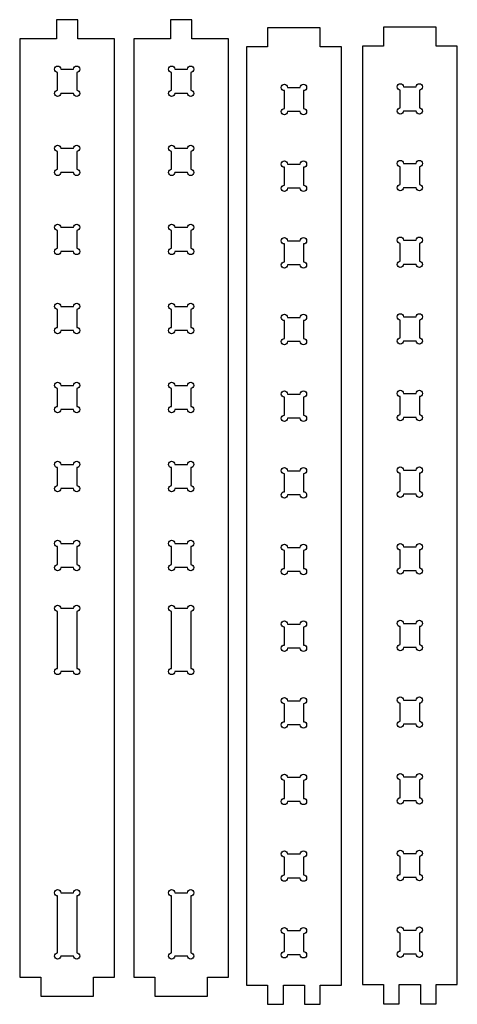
# Model space of a CAD drawing. Header units: centimetres. Extents: x 2 to 196, y -98 to -1.
# Tile 3 of 3: x 154 to 196, y -95 to -2. Entities that reach past the tile are written whole.
import ezdxf

# ---------------------------------------------------------------- set-up
doc = ezdxf.new("R2010")
doc.units = ezdxf.units.CM
doc.header["$MEASUREMENT"] = 0
doc.layers.add('Layer 1', color=7, linetype='Continuous', lineweight=0)

msp = doc.modelspace()

# ---------------------------------------------------------------- linework, layer by layer
at = {"layer": 'Layer 1', "color": 18, "lineweight": 25, "true_color": 0x010101}
for points in [[(163.165, -3.332), (159.665, -3.332), (159.665, -1.522), (157.665, -1.522), (157.665, -3.332), (154.165, -3.332), (154.165, -92.367), (156.165, -92.367), (156.165, -94.177), (161.165, -94.177), (161.165, -92.367), (163.165, -92.367)], [(173.976, -3.332), (170.476, -3.332), (170.476, -1.522), (168.476, -1.522), (168.476, -3.332), (164.976, -3.332), (164.976, -92.367), (166.976, -92.367), (166.976, -94.177), (171.976, -94.177), (171.976, -92.367), (173.976, -92.367)], [(179.165, -94.945), (179.165, -93.135), (181.165, -93.135), (181.165, -94.945), (182.665, -94.945), (182.665, -93.135), (184.665, -93.135), (184.665, -4.1), (182.665, -4.1), (182.665, -2.29), (177.665, -2.29), (177.665, -4.1), (175.665, -4.1), (175.665, -93.135), (177.665, -93.135), (177.665, -94.945)], [(190.157, -94.89), (190.157, -93.08), (192.157, -93.08), (192.157, -94.89), (193.657, -94.89), (193.657, -93.08), (195.657, -93.08), (195.657, -4.045), (193.657, -4.045), (193.657, -2.235), (188.657, -2.235), (188.657, -4.045), (186.657, -4.045), (186.657, -93.08), (188.657, -93.08), (188.657, -94.89)]]:
    msp.add_lwpolyline(points, close=True, dxfattribs=at)
for points in [[(158.06, -6.22), (158.06, -6.054), (157.926, -5.92), (157.76, -5.92), (157.594, -5.92), (157.46, -6.054), (157.46, -6.22), (157.46, -6.386), (157.594, -6.52), (157.76, -6.52), (157.76, -6.52), (157.76, -8.214), (157.76, -8.214), (157.594, -8.214), (157.46, -8.348), (157.46, -8.514), (157.46, -8.679), (157.594, -8.814), (157.76, -8.814), (157.926, -8.814), (158.06, -8.679), (158.06, -8.514), (158.06, -8.514), (159.27, -8.514), (159.27, -8.514), (159.27, -8.679), (159.404, -8.814), (159.57, -8.814), (159.736, -8.814), (159.87, -8.679), (159.87, -8.514), (159.87, -8.348), (159.736, -8.214), (159.57, -8.214), (159.57, -8.214), (159.57, -6.52), (159.57, -6.52), (159.736, -6.52), (159.87, -6.386), (159.87, -6.22), (159.87, -6.054), (159.736, -5.92), (159.57, -5.92), (159.404, -5.92), (159.27, -6.054), (159.27, -6.22), (159.27, -6.22), (158.06, -6.22), (158.06, -6.22)], [(168.871, -6.22), (168.871, -6.054), (168.737, -5.92), (168.571, -5.92), (168.405, -5.92), (168.271, -6.054), (168.271, -6.22), (168.271, -6.386), (168.405, -6.52), (168.571, -6.52), (168.571, -6.52), (168.571, -8.214), (168.571, -8.214), (168.405, -8.214), (168.271, -8.348), (168.271, -8.514), (168.271, -8.679), (168.405, -8.814), (168.571, -8.814), (168.737, -8.814), (168.871, -8.679), (168.871, -8.514), (168.871, -8.514), (170.081, -8.514), (170.081, -8.514), (170.081, -8.679), (170.215, -8.814), (170.381, -8.814), (170.547, -8.814), (170.681, -8.679), (170.681, -8.514), (170.681, -8.348), (170.547, -8.214), (170.381, -8.214), (170.381, -8.214), (170.381, -6.52), (170.381, -6.52), (170.547, -6.52), (170.681, -6.386), (170.681, -6.22), (170.681, -6.054), (170.547, -5.92), (170.381, -5.92), (170.215, -5.92), (170.081, -6.054), (170.081, -6.22), (170.081, -6.22), (168.871, -6.22), (168.871, -6.22)], [(180.77, -10.247), (180.77, -10.413), (180.904, -10.547), (181.07, -10.547), (181.235, -10.547), (181.37, -10.413), (181.37, -10.247), (181.37, -10.081), (181.235, -9.947), (181.07, -9.947), (181.07, -9.947), (181.07, -8.253), (181.07, -8.253), (181.235, -8.253), (181.37, -8.119), (181.37, -7.953), (181.37, -7.788), (181.235, -7.653), (181.07, -7.653), (180.904, -7.653), (180.77, -7.788), (180.77, -7.953), (180.77, -7.953), (179.56, -7.953), (179.56, -7.953), (179.56, -7.788), (179.425, -7.653), (179.26, -7.653), (179.094, -7.653), (178.96, -7.788), (178.96, -7.953), (178.96, -8.119), (179.094, -8.253), (179.26, -8.253), (179.26, -8.253), (179.26, -9.947), (179.26, -9.947), (179.094, -9.947), (178.96, -10.081), (178.96, -10.247), (178.96, -10.413), (179.094, -10.547), (179.26, -10.547), (179.425, -10.547), (179.56, -10.413), (179.56, -10.247), (179.56, -10.247), (180.77, -10.247), (180.77, -10.247)], [(191.762, -10.191), (191.762, -10.357), (191.897, -10.491), (192.062, -10.491), (192.228, -10.491), (192.362, -10.357), (192.362, -10.191), (192.362, -10.026), (192.228, -9.891), (192.062, -9.891), (192.062, -9.891), (192.062, -8.198), (192.062, -8.198), (192.228, -8.198), (192.362, -8.063), (192.362, -7.898), (192.362, -7.732), (192.228, -7.598), (192.062, -7.598), (191.897, -7.598), (191.762, -7.732), (191.762, -7.898), (191.762, -7.898), (190.552, -7.898), (190.552, -7.898), (190.552, -7.732), (190.418, -7.598), (190.252, -7.598), (190.087, -7.598), (189.952, -7.732), (189.952, -7.898), (189.952, -8.063), (190.087, -8.198), (190.252, -8.198), (190.252, -8.198), (190.252, -9.891), (190.252, -9.891), (190.087, -9.891), (189.952, -10.026), (189.952, -10.191), (189.952, -10.357), (190.087, -10.491), (190.252, -10.491), (190.418, -10.491), (190.552, -10.357), (190.552, -10.191), (190.552, -10.191), (191.762, -10.191), (191.762, -10.191)], [(158.06, -13.72), (158.06, -13.554), (157.926, -13.42), (157.76, -13.42), (157.594, -13.42), (157.46, -13.554), (157.46, -13.72), (157.46, -13.886), (157.594, -14.02), (157.76, -14.02), (157.76, -14.02), (157.76, -15.714), (157.76, -15.714), (157.594, -15.714), (157.46, -15.848), (157.46, -16.014), (157.46, -16.179), (157.594, -16.314), (157.76, -16.314), (157.926, -16.314), (158.06, -16.179), (158.06, -16.014), (158.06, -16.014), (159.27, -16.014), (159.27, -16.014), (159.27, -16.179), (159.404, -16.314), (159.57, -16.314), (159.736, -16.314), (159.87, -16.179), (159.87, -16.014), (159.87, -15.848), (159.736, -15.714), (159.57, -15.714), (159.57, -15.714), (159.57, -14.02), (159.57, -14.02), (159.736, -14.02), (159.87, -13.886), (159.87, -13.72), (159.87, -13.554), (159.736, -13.42), (159.57, -13.42), (159.404, -13.42), (159.27, -13.554), (159.27, -13.72), (159.27, -13.72), (158.06, -13.72), (158.06, -13.72)], [(168.871, -13.72), (168.871, -13.554), (168.737, -13.42), (168.571, -13.42), (168.405, -13.42), (168.271, -13.554), (168.271, -13.72), (168.271, -13.886), (168.405, -14.02), (168.571, -14.02), (168.571, -14.02), (168.571, -15.714), (168.571, -15.714), (168.405, -15.714), (168.271, -15.848), (168.271, -16.014), (168.271, -16.179), (168.405, -16.314), (168.571, -16.314), (168.737, -16.314), (168.871, -16.179), (168.871, -16.014), (168.871, -16.014), (170.081, -16.014), (170.081, -16.014), (170.081, -16.179), (170.215, -16.314), (170.381, -16.314), (170.547, -16.314), (170.681, -16.179), (170.681, -16.014), (170.681, -15.848), (170.547, -15.714), (170.381, -15.714), (170.381, -15.714), (170.381, -14.02), (170.381, -14.02), (170.547, -14.02), (170.681, -13.886), (170.681, -13.72), (170.681, -13.554), (170.547, -13.42), (170.381, -13.42), (170.215, -13.42), (170.081, -13.554), (170.081, -13.72), (170.081, -13.72), (168.871, -13.72), (168.871, -13.72)], [(179.56, -15.226), (179.56, -15.061), (179.425, -14.926), (179.26, -14.926), (179.094, -14.926), (178.96, -15.061), (178.96, -15.226), (178.96, -15.392), (179.094, -15.526), (179.26, -15.526), (179.26, -15.526), (179.26, -17.22), (179.26, -17.22), (179.094, -17.22), (178.96, -17.354), (178.96, -17.52), (178.96, -17.686), (179.094, -17.82), (179.26, -17.82), (179.425, -17.82), (179.56, -17.686), (179.56, -17.52), (179.56, -17.52), (180.77, -17.52), (180.77, -17.52), (180.77, -17.686), (180.904, -17.82), (181.07, -17.82), (181.235, -17.82), (181.37, -17.686), (181.37, -17.52), (181.37, -17.354), (181.235, -17.22), (181.07, -17.22), (181.07, -17.22), (181.07, -15.526), (181.07, -15.526), (181.235, -15.526), (181.37, -15.392), (181.37, -15.226), (181.37, -15.061), (181.235, -14.926), (181.07, -14.926), (180.904, -14.926), (180.77, -15.061), (180.77, -15.226), (180.77, -15.226), (179.56, -15.226), (179.56, -15.226)], [(190.552, -15.17), (190.552, -15.005), (190.418, -14.87), (190.252, -14.87), (190.087, -14.87), (189.952, -15.005), (189.952, -15.17), (189.952, -15.336), (190.087, -15.47), (190.252, -15.47), (190.252, -15.47), (190.252, -17.164), (190.252, -17.164), (190.087, -17.164), (189.952, -17.298), (189.952, -17.464), (189.952, -17.63), (190.087, -17.764), (190.252, -17.764), (190.418, -17.764), (190.552, -17.63), (190.552, -17.464), (190.552, -17.464), (191.762, -17.464), (191.762, -17.464), (191.762, -17.63), (191.897, -17.764), (192.062, -17.764), (192.228, -17.764), (192.362, -17.63), (192.362, -17.464), (192.362, -17.298), (192.228, -17.164), (192.062, -17.164), (192.062, -17.164), (192.062, -15.47), (192.062, -15.47), (192.228, -15.47), (192.362, -15.336), (192.362, -15.17), (192.362, -15.005), (192.228, -14.87), (192.062, -14.87), (191.897, -14.87), (191.762, -15.005), (191.762, -15.17), (191.762, -15.17), (190.552, -15.17), (190.552, -15.17)], [(158.06, -21.22), (158.06, -21.054), (157.926, -20.92), (157.76, -20.92), (157.594, -20.92), (157.46, -21.054), (157.46, -21.22), (157.46, -21.386), (157.594, -21.52), (157.76, -21.52), (157.76, -21.52), (157.76, -23.214), (157.76, -23.214), (157.594, -23.214), (157.46, -23.348), (157.46, -23.514), (157.46, -23.679), (157.594, -23.814), (157.76, -23.814), (157.926, -23.814), (158.06, -23.679), (158.06, -23.514), (158.06, -23.514), (159.27, -23.514), (159.27, -23.514), (159.27, -23.679), (159.404, -23.814), (159.57, -23.814), (159.736, -23.814), (159.87, -23.679), (159.87, -23.514), (159.87, -23.348), (159.736, -23.214), (159.57, -23.214), (159.57, -23.214), (159.57, -21.52), (159.57, -21.52), (159.736, -21.52), (159.87, -21.386), (159.87, -21.22), (159.87, -21.054), (159.736, -20.92), (159.57, -20.92), (159.404, -20.92), (159.27, -21.054), (159.27, -21.22), (159.27, -21.22), (158.06, -21.22), (158.06, -21.22)], [(168.871, -21.22), (168.871, -21.054), (168.737, -20.92), (168.571, -20.92), (168.405, -20.92), (168.271, -21.054), (168.271, -21.22), (168.271, -21.386), (168.405, -21.52), (168.571, -21.52), (168.571, -21.52), (168.571, -23.214), (168.571, -23.214), (168.405, -23.214), (168.271, -23.348), (168.271, -23.514), (168.271, -23.679), (168.405, -23.814), (168.571, -23.814), (168.737, -23.814), (168.871, -23.679), (168.871, -23.514), (168.871, -23.514), (170.081, -23.514), (170.081, -23.514), (170.081, -23.679), (170.215, -23.814), (170.381, -23.814), (170.547, -23.814), (170.681, -23.679), (170.681, -23.514), (170.681, -23.348), (170.547, -23.214), (170.381, -23.214), (170.381, -23.214), (170.381, -21.52), (170.381, -21.52), (170.547, -21.52), (170.681, -21.386), (170.681, -21.22), (170.681, -21.054), (170.547, -20.92), (170.381, -20.92), (170.215, -20.92), (170.081, -21.054), (170.081, -21.22), (170.081, -21.22), (168.871, -21.22), (168.871, -21.22)], [(180.77, -24.793), (180.77, -24.958), (180.904, -25.093), (181.07, -25.093), (181.235, -25.093), (181.37, -24.958), (181.37, -24.793), (181.37, -24.627), (181.235, -24.493), (181.07, -24.493), (181.07, -24.493), (181.07, -22.799), (181.07, -22.799), (181.235, -22.799), (181.37, -22.665), (181.37, -22.499), (181.37, -22.333), (181.235, -22.199), (181.07, -22.199), (180.904, -22.199), (180.77, -22.333), (180.77, -22.499), (180.77, -22.499), (179.56, -22.499), (179.56, -22.499), (179.56, -22.333), (179.425, -22.199), (179.26, -22.199), (179.094, -22.199), (178.96, -22.333), (178.96, -22.499), (178.96, -22.665), (179.094, -22.799), (179.26, -22.799), (179.26, -22.799), (179.26, -24.493), (179.26, -24.493), (179.094, -24.493), (178.96, -24.627), (178.96, -24.793), (178.96, -24.958), (179.094, -25.093), (179.26, -25.093), (179.425, -25.093), (179.56, -24.958), (179.56, -24.793), (179.56, -24.793), (180.77, -24.793), (180.77, -24.793)], [(191.762, -24.737), (191.762, -24.902), (191.897, -25.037), (192.062, -25.037), (192.228, -25.037), (192.362, -24.902), (192.362, -24.737), (192.362, -24.571), (192.228, -24.437), (192.062, -24.437), (192.062, -24.437), (192.062, -22.743), (192.062, -22.743), (192.228, -22.743), (192.362, -22.609), (192.362, -22.443), (192.362, -22.277), (192.228, -22.143), (192.062, -22.143), (191.897, -22.143), (191.762, -22.277), (191.762, -22.443), (191.762, -22.443), (190.552, -22.443), (190.552, -22.443), (190.552, -22.277), (190.418, -22.143), (190.252, -22.143), (190.087, -22.143), (189.952, -22.277), (189.952, -22.443), (189.952, -22.609), (190.087, -22.743), (190.252, -22.743), (190.252, -22.743), (190.252, -24.437), (190.252, -24.437), (190.087, -24.437), (189.952, -24.571), (189.952, -24.737), (189.952, -24.902), (190.087, -25.037), (190.252, -25.037), (190.418, -25.037), (190.552, -24.902), (190.552, -24.737), (190.552, -24.737), (191.762, -24.737), (191.762, -24.737)], [(158.06, -28.72), (158.06, -28.554), (157.926, -28.42), (157.76, -28.42), (157.594, -28.42), (157.46, -28.554), (157.46, -28.72), (157.46, -28.886), (157.594, -29.02), (157.76, -29.02), (157.76, -29.02), (157.76, -30.714), (157.76, -30.714), (157.594, -30.714), (157.46, -30.848), (157.46, -31.014), (157.46, -31.179), (157.594, -31.314), (157.76, -31.314), (157.926, -31.314), (158.06, -31.179), (158.06, -31.014), (158.06, -31.014), (159.27, -31.014), (159.27, -31.014), (159.27, -31.179), (159.404, -31.314), (159.57, -31.314), (159.736, -31.314), (159.87, -31.179), (159.87, -31.014), (159.87, -30.848), (159.736, -30.714), (159.57, -30.714), (159.57, -30.714), (159.57, -29.02), (159.57, -29.02), (159.736, -29.02), (159.87, -28.886), (159.87, -28.72), (159.87, -28.554), (159.736, -28.42), (159.57, -28.42), (159.404, -28.42), (159.27, -28.554), (159.27, -28.72), (159.27, -28.72), (158.06, -28.72), (158.06, -28.72)], [(168.871, -28.72), (168.871, -28.554), (168.737, -28.42), (168.571, -28.42), (168.405, -28.42), (168.271, -28.554), (168.271, -28.72), (168.271, -28.886), (168.405, -29.02), (168.571, -29.02), (168.571, -29.02), (168.571, -30.714), (168.571, -30.714), (168.405, -30.714), (168.271, -30.848), (168.271, -31.014), (168.271, -31.179), (168.405, -31.314), (168.571, -31.314), (168.737, -31.314), (168.871, -31.179), (168.871, -31.014), (168.871, -31.014), (170.081, -31.014), (170.081, -31.014), (170.081, -31.179), (170.215, -31.314), (170.381, -31.314), (170.547, -31.314), (170.681, -31.179), (170.681, -31.014), (170.681, -30.848), (170.547, -30.714), (170.381, -30.714), (170.381, -30.714), (170.381, -29.02), (170.381, -29.02), (170.547, -29.02), (170.681, -28.886), (170.681, -28.72), (170.681, -28.554), (170.547, -28.42), (170.381, -28.42), (170.215, -28.42), (170.081, -28.554), (170.081, -28.72), (170.081, -28.72), (168.871, -28.72), (168.871, -28.72)], [(180.77, -32.065), (180.77, -32.231), (180.904, -32.365), (181.07, -32.365), (181.235, -32.365), (181.37, -32.231), (181.37, -32.065), (181.37, -31.9), (181.235, -31.765), (181.07, -31.765), (181.07, -31.765), (181.07, -30.072), (181.07, -30.072), (181.235, -30.072), (181.37, -29.937), (181.37, -29.772), (181.37, -29.606), (181.235, -29.472), (181.07, -29.472), (180.904, -29.472), (180.77, -29.606), (180.77, -29.772), (180.77, -29.772), (179.56, -29.772), (179.56, -29.772), (179.56, -29.606), (179.425, -29.472), (179.26, -29.472), (179.094, -29.472), (178.96, -29.606), (178.96, -29.772), (178.96, -29.937), (179.094, -30.072), (179.26, -30.072), (179.26, -30.072), (179.26, -31.765), (179.26, -31.765), (179.094, -31.765), (178.96, -31.9), (178.96, -32.065), (178.96, -32.231), (179.094, -32.365), (179.26, -32.365), (179.425, -32.365), (179.56, -32.231), (179.56, -32.065), (179.56, -32.065), (180.77, -32.065), (180.77, -32.065)], [(191.762, -32.01), (191.762, -32.175), (191.897, -32.31), (192.062, -32.31), (192.228, -32.31), (192.362, -32.175), (192.362, -32.01), (192.362, -31.844), (192.228, -31.71), (192.062, -31.71), (192.062, -31.71), (192.062, -30.016), (192.062, -30.016), (192.228, -30.016), (192.362, -29.882), (192.362, -29.716), (192.362, -29.55), (192.228, -29.416), (192.062, -29.416), (191.897, -29.416), (191.762, -29.55), (191.762, -29.716), (191.762, -29.716), (190.552, -29.716), (190.552, -29.716), (190.552, -29.55), (190.418, -29.416), (190.252, -29.416), (190.087, -29.416), (189.952, -29.55), (189.952, -29.716), (189.952, -29.882), (190.087, -30.016), (190.252, -30.016), (190.252, -30.016), (190.252, -31.71), (190.252, -31.71), (190.087, -31.71), (189.952, -31.844), (189.952, -32.01), (189.952, -32.175), (190.087, -32.31), (190.252, -32.31), (190.418, -32.31), (190.552, -32.175), (190.552, -32.01), (190.552, -32.01), (191.762, -32.01), (191.762, -32.01)], [(158.06, -36.22), (158.06, -36.054), (157.926, -35.92), (157.76, -35.92), (157.594, -35.92), (157.46, -36.054), (157.46, -36.22), (157.46, -36.386), (157.594, -36.52), (157.76, -36.52), (157.76, -36.52), (157.76, -38.214), (157.76, -38.214), (157.594, -38.214), (157.46, -38.348), (157.46, -38.514), (157.46, -38.679), (157.594, -38.814), (157.76, -38.814), (157.926, -38.814), (158.06, -38.679), (158.06, -38.514), (158.06, -38.514), (159.27, -38.514), (159.27, -38.514), (159.27, -38.679), (159.404, -38.814), (159.57, -38.814), (159.736, -38.814), (159.87, -38.679), (159.87, -38.514), (159.87, -38.348), (159.736, -38.214), (159.57, -38.214), (159.57, -38.214), (159.57, -36.52), (159.57, -36.52), (159.736, -36.52), (159.87, -36.386), (159.87, -36.22), (159.87, -36.054), (159.736, -35.92), (159.57, -35.92), (159.404, -35.92), (159.27, -36.054), (159.27, -36.22), (159.27, -36.22), (158.06, -36.22), (158.06, -36.22)], [(168.871, -36.22), (168.871, -36.054), (168.737, -35.92), (168.571, -35.92), (168.405, -35.92), (168.271, -36.054), (168.271, -36.22), (168.271, -36.386), (168.405, -36.52), (168.571, -36.52), (168.571, -36.52), (168.571, -38.214), (168.571, -38.214), (168.405, -38.214), (168.271, -38.348), (168.271, -38.514), (168.271, -38.679), (168.405, -38.814), (168.571, -38.814), (168.737, -38.814), (168.871, -38.679), (168.871, -38.514), (168.871, -38.514), (170.081, -38.514), (170.081, -38.514), (170.081, -38.679), (170.215, -38.814), (170.381, -38.814), (170.547, -38.814), (170.681, -38.679), (170.681, -38.514), (170.681, -38.348), (170.547, -38.214), (170.381, -38.214), (170.381, -38.214), (170.381, -36.52), (170.381, -36.52), (170.547, -36.52), (170.681, -36.386), (170.681, -36.22), (170.681, -36.054), (170.547, -35.92), (170.381, -35.92), (170.215, -35.92), (170.081, -36.054), (170.081, -36.22), (170.081, -36.22), (168.871, -36.22), (168.871, -36.22)], [(181.07, -37.344), (181.235, -37.344), (181.37, -37.21), (181.37, -37.044), (181.37, -36.879), (181.235, -36.744), (181.07, -36.744), (180.904, -36.744), (180.77, -36.879), (180.77, -37.044), (180.77, -37.044), (179.56, -37.044), (179.56, -37.044), (179.56, -36.879), (179.425, -36.744), (179.26, -36.744), (179.094, -36.744), (178.96, -36.879), (178.96, -37.044), (178.96, -37.21), (179.094, -37.344), (179.26, -37.344), (179.26, -37.344), (179.26, -39.038), (179.26, -39.038), (179.094, -39.038), (178.96, -39.172), (178.96, -39.338), (178.96, -39.504), (179.094, -39.638), (179.26, -39.638), (179.425, -39.638), (179.56, -39.504), (179.56, -39.338), (179.56, -39.338), (180.77, -39.338), (180.77, -39.338), (180.77, -39.504), (180.904, -39.638), (181.07, -39.638), (181.235, -39.638), (181.37, -39.504), (181.37, -39.338), (181.37, -39.172), (181.235, -39.038), (181.07, -39.038), (181.07, -39.038), (181.07, -37.344), (181.07, -37.344)], [(192.062, -37.289), (192.228, -37.289), (192.362, -37.154), (192.362, -36.989), (192.362, -36.823), (192.228, -36.689), (192.062, -36.689), (191.897, -36.689), (191.762, -36.823), (191.762, -36.989), (191.762, -36.989), (190.552, -36.989), (190.552, -36.989), (190.552, -36.823), (190.418, -36.689), (190.252, -36.689), (190.087, -36.689), (189.952, -36.823), (189.952, -36.989), (189.952, -37.154), (190.087, -37.289), (190.252, -37.289), (190.252, -37.289), (190.252, -38.982), (190.252, -38.982), (190.087, -38.982), (189.952, -39.117), (189.952, -39.282), (189.952, -39.448), (190.087, -39.582), (190.252, -39.582), (190.418, -39.582), (190.552, -39.448), (190.552, -39.282), (190.552, -39.282), (191.762, -39.282), (191.762, -39.282), (191.762, -39.448), (191.897, -39.582), (192.062, -39.582), (192.228, -39.582), (192.362, -39.448), (192.362, -39.282), (192.362, -39.117), (192.228, -38.982), (192.062, -38.982), (192.062, -38.982), (192.062, -37.289), (192.062, -37.289)], [(158.06, -43.72), (158.06, -43.554), (157.926, -43.42), (157.76, -43.42), (157.594, -43.42), (157.46, -43.554), (157.46, -43.72), (157.46, -43.886), (157.594, -44.02), (157.76, -44.02), (157.76, -44.02), (157.76, -45.714), (157.76, -45.714), (157.594, -45.714), (157.46, -45.848), (157.46, -46.014), (157.46, -46.179), (157.594, -46.314), (157.76, -46.314), (157.926, -46.314), (158.06, -46.179), (158.06, -46.014), (158.06, -46.014), (159.27, -46.014), (159.27, -46.014), (159.27, -46.179), (159.404, -46.314), (159.57, -46.314), (159.736, -46.314), (159.87, -46.179), (159.87, -46.014), (159.87, -45.848), (159.736, -45.714), (159.57, -45.714), (159.57, -45.714), (159.57, -44.02), (159.57, -44.02), (159.736, -44.02), (159.87, -43.886), (159.87, -43.72), (159.87, -43.554), (159.736, -43.42), (159.57, -43.42), (159.404, -43.42), (159.27, -43.554), (159.27, -43.72), (159.27, -43.72), (158.06, -43.72), (158.06, -43.72)], [(168.871, -43.72), (168.871, -43.554), (168.737, -43.42), (168.571, -43.42), (168.405, -43.42), (168.271, -43.554), (168.271, -43.72), (168.271, -43.886), (168.405, -44.02), (168.571, -44.02), (168.571, -44.02), (168.571, -45.714), (168.571, -45.714), (168.405, -45.714), (168.271, -45.848), (168.271, -46.014), (168.271, -46.179), (168.405, -46.314), (168.571, -46.314), (168.737, -46.314), (168.871, -46.179), (168.871, -46.014), (168.871, -46.014), (170.081, -46.014), (170.081, -46.014), (170.081, -46.179), (170.215, -46.314), (170.381, -46.314), (170.547, -46.314), (170.681, -46.179), (170.681, -46.014), (170.681, -45.848), (170.547, -45.714), (170.381, -45.714), (170.381, -45.714), (170.381, -44.02), (170.381, -44.02), (170.547, -44.02), (170.681, -43.886), (170.681, -43.72), (170.681, -43.554), (170.547, -43.42), (170.381, -43.42), (170.215, -43.42), (170.081, -43.554), (170.081, -43.72), (170.081, -43.72), (168.871, -43.72), (168.871, -43.72)], [(179.56, -44.317), (179.56, -44.151), (179.425, -44.017), (179.26, -44.017), (179.094, -44.017), (178.96, -44.151), (178.96, -44.317), (178.96, -44.483), (179.094, -44.617), (179.26, -44.617), (179.26, -44.617), (179.26, -46.311), (179.26, -46.311), (179.094, -46.311), (178.96, -46.445), (178.96, -46.611), (178.96, -46.776), (179.094, -46.911), (179.26, -46.911), (179.425, -46.911), (179.56, -46.776), (179.56, -46.611), (179.56, -46.611), (180.77, -46.611), (180.77, -46.611), (180.77, -46.776), (180.904, -46.911), (181.07, -46.911), (181.235, -46.911), (181.37, -46.776), (181.37, -46.611), (181.37, -46.445), (181.235, -46.311), (181.07, -46.311), (181.07, -46.311), (181.07, -44.617), (181.07, -44.617), (181.235, -44.617), (181.37, -44.483), (181.37, -44.317), (181.37, -44.151), (181.235, -44.017), (181.07, -44.017), (180.904, -44.017), (180.77, -44.151), (180.77, -44.317), (180.77, -44.317), (179.56, -44.317), (179.56, -44.317)], [(190.552, -44.261), (190.552, -44.096), (190.418, -43.961), (190.252, -43.961), (190.087, -43.961), (189.952, -44.096), (189.952, -44.261), (189.952, -44.427), (190.087, -44.561), (190.252, -44.561), (190.252, -44.561), (190.252, -46.255), (190.252, -46.255), (190.087, -46.255), (189.952, -46.389), (189.952, -46.555), (189.952, -46.721), (190.087, -46.855), (190.252, -46.855), (190.418, -46.855), (190.552, -46.721), (190.552, -46.555), (190.552, -46.555), (191.762, -46.555), (191.762, -46.555), (191.762, -46.721), (191.897, -46.855), (192.062, -46.855), (192.228, -46.855), (192.362, -46.721), (192.362, -46.555), (192.362, -46.389), (192.228, -46.255), (192.062, -46.255), (192.062, -46.255), (192.062, -44.561), (192.062, -44.561), (192.228, -44.561), (192.362, -44.427), (192.362, -44.261), (192.362, -44.096), (192.228, -43.961), (192.062, -43.961), (191.897, -43.961), (191.762, -44.096), (191.762, -44.261), (191.762, -44.261), (190.552, -44.261), (190.552, -44.261)], [(159.57, -51.52), (159.736, -51.52), (159.87, -51.386), (159.87, -51.22), (159.87, -51.054), (159.736, -50.92), (159.57, -50.92), (159.404, -50.92), (159.27, -51.054), (159.27, -51.22), (159.27, -51.22), (158.06, -51.22), (158.06, -51.22), (158.06, -51.054), (157.926, -50.92), (157.76, -50.92), (157.594, -50.92), (157.46, -51.054), (157.46, -51.22), (157.46, -51.386), (157.594, -51.52), (157.76, -51.52), (157.76, -51.52), (157.76, -53.214), (157.76, -53.214), (157.594, -53.214), (157.46, -53.348), (157.46, -53.514), (157.46, -53.679), (157.594, -53.814), (157.76, -53.814), (157.926, -53.814), (158.06, -53.679), (158.06, -53.514), (158.06, -53.514), (159.27, -53.514), (159.27, -53.514), (159.27, -53.679), (159.404, -53.814), (159.57, -53.814), (159.736, -53.814), (159.87, -53.679), (159.87, -53.514), (159.87, -53.348), (159.736, -53.214), (159.57, -53.214), (159.57, -53.214), (159.57, -51.52), (159.57, -51.52)], [(170.381, -51.52), (170.547, -51.52), (170.681, -51.386), (170.681, -51.22), (170.681, -51.054), (170.547, -50.92), (170.381, -50.92), (170.215, -50.92), (170.081, -51.054), (170.081, -51.22), (170.081, -51.22), (168.871, -51.22), (168.871, -51.22), (168.871, -51.054), (168.737, -50.92), (168.571, -50.92), (168.405, -50.92), (168.271, -51.054), (168.271, -51.22), (168.271, -51.386), (168.405, -51.52), (168.571, -51.52), (168.571, -51.52), (168.571, -53.214), (168.571, -53.214), (168.405, -53.214), (168.271, -53.348), (168.271, -53.514), (168.271, -53.679), (168.405, -53.814), (168.571, -53.814), (168.737, -53.814), (168.871, -53.679), (168.871, -53.514), (168.871, -53.514), (170.081, -53.514), (170.081, -53.514), (170.081, -53.679), (170.215, -53.814), (170.381, -53.814), (170.547, -53.814), (170.681, -53.679), (170.681, -53.514), (170.681, -53.348), (170.547, -53.214), (170.381, -53.214), (170.381, -53.214), (170.381, -51.52), (170.381, -51.52)], [(181.07, -51.89), (181.235, -51.89), (181.37, -51.756), (181.37, -51.59), (181.37, -51.424), (181.235, -51.29), (181.07, -51.29), (180.904, -51.29), (180.77, -51.424), (180.77, -51.59), (180.77, -51.59), (179.56, -51.59), (179.56, -51.59), (179.56, -51.424), (179.425, -51.29), (179.26, -51.29), (179.094, -51.29), (178.96, -51.424), (178.96, -51.59), (178.96, -51.756), (179.094, -51.89), (179.26, -51.89), (179.26, -51.89), (179.26, -53.583), (179.26, -53.583), (179.094, -53.583), (178.96, -53.718), (178.96, -53.883), (178.96, -54.049), (179.094, -54.183), (179.26, -54.183), (179.425, -54.183), (179.56, -54.049), (179.56, -53.883), (179.56, -53.883), (180.77, -53.883), (180.77, -53.883), (180.77, -54.049), (180.904, -54.183), (181.07, -54.183), (181.235, -54.183), (181.37, -54.049), (181.37, -53.883), (181.37, -53.718), (181.235, -53.583), (181.07, -53.583), (181.07, -53.583), (181.07, -51.89), (181.07, -51.89)], [(192.062, -51.834), (192.228, -51.834), (192.362, -51.7), (192.362, -51.534), (192.362, -51.368), (192.228, -51.234), (192.062, -51.234), (191.897, -51.234), (191.762, -51.368), (191.762, -51.534), (191.762, -51.534), (190.552, -51.534), (190.552, -51.534), (190.552, -51.368), (190.418, -51.234), (190.252, -51.234), (190.087, -51.234), (189.952, -51.368), (189.952, -51.534), (189.952, -51.7), (190.087, -51.834), (190.252, -51.834), (190.252, -51.834), (190.252, -53.528), (190.252, -53.528), (190.087, -53.528), (189.952, -53.662), (189.952, -53.828), (189.952, -53.993), (190.087, -54.128), (190.252, -54.128), (190.418, -54.128), (190.552, -53.993), (190.552, -53.828), (190.552, -53.828), (191.762, -53.828), (191.762, -53.828), (191.762, -53.993), (191.897, -54.128), (192.062, -54.128), (192.228, -54.128), (192.362, -53.993), (192.362, -53.828), (192.362, -53.662), (192.228, -53.528), (192.062, -53.528), (192.062, -53.528), (192.062, -51.834), (192.062, -51.834)], [(158.06, -57.367), (158.06, -57.201), (157.926, -57.067), (157.76, -57.067), (157.594, -57.067), (157.46, -57.201), (157.46, -57.367), (157.46, -57.532), (157.594, -57.667), (157.76, -57.667), (157.76, -57.667), (157.76, -63.067), (157.76, -63.067), (157.594, -63.067), (157.46, -63.201), (157.46, -63.367), (157.46, -63.532), (157.594, -63.667), (157.76, -63.667), (157.926, -63.667), (158.06, -63.532), (158.06, -63.367), (158.06, -63.367), (159.27, -63.367), (159.27, -63.367), (159.27, -63.532), (159.404, -63.667), (159.57, -63.667), (159.736, -63.667), (159.87, -63.532), (159.87, -63.367), (159.87, -63.201), (159.736, -63.067), (159.57, -63.067), (159.57, -63.067), (159.57, -57.667), (159.57, -57.667), (159.736, -57.667), (159.87, -57.532), (159.87, -57.367), (159.87, -57.201), (159.736, -57.067), (159.57, -57.067), (159.404, -57.067), (159.27, -57.201), (159.27, -57.367), (159.27, -57.367), (158.06, -57.367), (158.06, -57.367)], [(168.871, -57.367), (168.871, -57.201), (168.737, -57.067), (168.571, -57.067), (168.405, -57.067), (168.271, -57.201), (168.271, -57.367), (168.271, -57.532), (168.405, -57.667), (168.571, -57.667), (168.571, -57.667), (168.571, -63.067), (168.571, -63.067), (168.405, -63.067), (168.271, -63.201), (168.271, -63.367), (168.271, -63.532), (168.405, -63.667), (168.571, -63.667), (168.737, -63.667), (168.871, -63.532), (168.871, -63.367), (168.871, -63.367), (170.081, -63.367), (170.081, -63.367), (170.081, -63.532), (170.215, -63.667), (170.381, -63.667), (170.547, -63.667), (170.681, -63.532), (170.681, -63.367), (170.681, -63.201), (170.547, -63.067), (170.381, -63.067), (170.381, -63.067), (170.381, -57.667), (170.381, -57.667), (170.547, -57.667), (170.681, -57.532), (170.681, -57.367), (170.681, -57.201), (170.547, -57.067), (170.381, -57.067), (170.215, -57.067), (170.081, -57.201), (170.081, -57.367), (170.081, -57.367), (168.871, -57.367), (168.871, -57.367)], [(181.07, -59.163), (181.235, -59.163), (181.37, -59.028), (181.37, -58.863), (181.37, -58.697), (181.235, -58.563), (181.07, -58.563), (180.904, -58.563), (180.77, -58.697), (180.77, -58.863), (180.77, -58.863), (179.56, -58.863), (179.56, -58.863), (179.56, -58.697), (179.425, -58.563), (179.26, -58.563), (179.094, -58.563), (178.96, -58.697), (178.96, -58.863), (178.96, -59.028), (179.094, -59.163), (179.26, -59.163), (179.26, -59.163), (179.26, -60.856), (179.26, -60.856), (179.094, -60.856), (178.96, -60.991), (178.96, -61.156), (178.96, -61.322), (179.094, -61.456), (179.26, -61.456), (179.425, -61.456), (179.56, -61.322), (179.56, -61.156), (179.56, -61.156), (180.77, -61.156), (180.77, -61.156), (180.77, -61.322), (180.904, -61.456), (181.07, -61.456), (181.235, -61.456), (181.37, -61.322), (181.37, -61.156), (181.37, -60.991), (181.235, -60.856), (181.07, -60.856), (181.07, -60.856), (181.07, -59.163), (181.07, -59.163)], [(192.062, -59.107), (192.228, -59.107), (192.362, -58.972), (192.362, -58.807), (192.362, -58.641), (192.228, -58.507), (192.062, -58.507), (191.897, -58.507), (191.762, -58.641), (191.762, -58.807), (191.762, -58.807), (190.552, -58.807), (190.552, -58.807), (190.552, -58.641), (190.418, -58.507), (190.252, -58.507), (190.087, -58.507), (189.952, -58.641), (189.952, -58.807), (189.952, -58.972), (190.087, -59.107), (190.252, -59.107), (190.252, -59.107), (190.252, -60.8), (190.252, -60.8), (190.087, -60.8), (189.952, -60.935), (189.952, -61.1), (189.952, -61.266), (190.087, -61.4), (190.252, -61.4), (190.418, -61.4), (190.552, -61.266), (190.552, -61.1), (190.552, -61.1), (191.762, -61.1), (191.762, -61.1), (191.762, -61.266), (191.897, -61.4), (192.062, -61.4), (192.228, -61.4), (192.362, -61.266), (192.362, -61.1), (192.362, -60.935), (192.228, -60.8), (192.062, -60.8), (192.062, -60.8), (192.062, -59.107), (192.062, -59.107)], [(179.26, -68.129), (179.094, -68.129), (178.96, -68.263), (178.96, -68.429), (178.96, -68.595), (179.094, -68.729), (179.26, -68.729), (179.425, -68.729), (179.56, -68.595), (179.56, -68.429), (179.56, -68.429), (180.77, -68.429), (180.77, -68.429), (180.77, -68.595), (180.904, -68.729), (181.07, -68.729), (181.235, -68.729), (181.37, -68.595), (181.37, -68.429), (181.37, -68.263), (181.235, -68.129), (181.07, -68.129), (181.07, -68.129), (181.07, -66.435), (181.07, -66.435), (181.235, -66.435), (181.37, -66.301), (181.37, -66.135), (181.37, -65.97), (181.235, -65.835), (181.07, -65.835), (180.904, -65.835), (180.77, -65.97), (180.77, -66.135), (180.77, -66.135), (179.56, -66.135), (179.56, -66.135), (179.56, -65.97), (179.425, -65.835), (179.26, -65.835), (179.094, -65.835), (178.96, -65.97), (178.96, -66.135), (178.96, -66.301), (179.094, -66.435), (179.26, -66.435), (179.26, -66.435), (179.26, -68.129), (179.26, -68.129)], [(190.252, -68.073), (190.087, -68.073), (189.952, -68.207), (189.952, -68.373), (189.952, -68.539), (190.087, -68.673), (190.252, -68.673), (190.418, -68.673), (190.552, -68.539), (190.552, -68.373), (190.552, -68.373), (191.762, -68.373), (191.762, -68.373), (191.762, -68.539), (191.897, -68.673), (192.062, -68.673), (192.228, -68.673), (192.362, -68.539), (192.362, -68.373), (192.362, -68.207), (192.228, -68.073), (192.062, -68.073), (192.062, -68.073), (192.062, -66.38), (192.062, -66.38), (192.228, -66.38), (192.362, -66.245), (192.362, -66.08), (192.362, -65.914), (192.228, -65.78), (192.062, -65.78), (191.897, -65.78), (191.762, -65.914), (191.762, -66.08), (191.762, -66.08), (190.552, -66.08), (190.552, -66.08), (190.552, -65.914), (190.418, -65.78), (190.252, -65.78), (190.087, -65.78), (189.952, -65.914), (189.952, -66.08), (189.952, -66.245), (190.087, -66.38), (190.252, -66.38), (190.252, -66.38), (190.252, -68.073), (190.252, -68.073)], [(181.07, -73.708), (181.235, -73.708), (181.37, -73.574), (181.37, -73.408), (181.37, -73.242), (181.235, -73.108), (181.07, -73.108), (180.904, -73.108), (180.77, -73.242), (180.77, -73.408), (180.77, -73.408), (179.56, -73.408), (179.56, -73.408), (179.56, -73.242), (179.425, -73.108), (179.26, -73.108), (179.094, -73.108), (178.96, -73.242), (178.96, -73.408), (178.96, -73.574), (179.094, -73.708), (179.26, -73.708), (179.26, -73.708), (179.26, -75.402), (179.26, -75.402), (179.094, -75.402), (178.96, -75.536), (178.96, -75.702), (178.96, -75.867), (179.094, -76.002), (179.26, -76.002), (179.425, -76.002), (179.56, -75.867), (179.56, -75.702), (179.56, -75.702), (180.77, -75.702), (180.77, -75.702), (180.77, -75.867), (180.904, -76.002), (181.07, -76.002), (181.235, -76.002), (181.37, -75.867), (181.37, -75.702), (181.37, -75.536), (181.235, -75.402), (181.07, -75.402), (181.07, -75.402), (181.07, -73.708), (181.07, -73.708)], [(192.062, -73.652), (192.228, -73.652), (192.362, -73.518), (192.362, -73.352), (192.362, -73.187), (192.228, -73.052), (192.062, -73.052), (191.897, -73.052), (191.762, -73.187), (191.762, -73.352), (191.762, -73.352), (190.552, -73.352), (190.552, -73.352), (190.552, -73.187), (190.418, -73.052), (190.252, -73.052), (190.087, -73.052), (189.952, -73.187), (189.952, -73.352), (189.952, -73.518), (190.087, -73.652), (190.252, -73.652), (190.252, -73.652), (190.252, -75.346), (190.252, -75.346), (190.087, -75.346), (189.952, -75.48), (189.952, -75.646), (189.952, -75.812), (190.087, -75.946), (190.252, -75.946), (190.418, -75.946), (190.552, -75.812), (190.552, -75.646), (190.552, -75.646), (191.762, -75.646), (191.762, -75.646), (191.762, -75.812), (191.897, -75.946), (192.062, -75.946), (192.228, -75.946), (192.362, -75.812), (192.362, -75.646), (192.362, -75.48), (192.228, -75.346), (192.062, -75.346), (192.062, -75.346), (192.062, -73.652), (192.062, -73.652)], [(190.252, -82.619), (190.087, -82.619), (189.952, -82.753), (189.952, -82.919), (189.952, -83.084), (190.087, -83.219), (190.252, -83.219), (190.418, -83.219), (190.552, -83.084), (190.552, -82.919), (190.552, -82.919), (191.762, -82.919), (191.762, -82.919), (191.762, -83.084), (191.897, -83.219), (192.062, -83.219), (192.228, -83.219), (192.362, -83.084), (192.362, -82.919), (192.362, -82.753), (192.228, -82.619), (192.062, -82.619), (192.062, -82.619), (192.062, -80.925), (192.062, -80.925), (192.228, -80.925), (192.362, -80.791), (192.362, -80.625), (192.362, -80.459), (192.228, -80.325), (192.062, -80.325), (191.897, -80.325), (191.762, -80.459), (191.762, -80.625), (191.762, -80.625), (190.552, -80.625), (190.552, -80.625), (190.552, -80.459), (190.418, -80.325), (190.252, -80.325), (190.087, -80.325), (189.952, -80.459), (189.952, -80.625), (189.952, -80.791), (190.087, -80.925), (190.252, -80.925), (190.252, -80.925), (190.252, -82.619), (190.252, -82.619)], [(179.26, -82.674), (179.094, -82.674), (178.96, -82.809), (178.96, -82.974), (178.96, -83.14), (179.094, -83.274), (179.26, -83.274), (179.425, -83.274), (179.56, -83.14), (179.56, -82.974), (179.56, -82.974), (180.77, -82.974), (180.77, -82.974), (180.77, -83.14), (180.904, -83.274), (181.07, -83.274), (181.235, -83.274), (181.37, -83.14), (181.37, -82.974), (181.37, -82.809), (181.235, -82.674), (181.07, -82.674), (181.07, -82.674), (181.07, -80.981), (181.07, -80.981), (181.235, -80.981), (181.37, -80.846), (181.37, -80.681), (181.37, -80.515), (181.235, -80.381), (181.07, -80.381), (180.904, -80.381), (180.77, -80.515), (180.77, -80.681), (180.77, -80.681), (179.56, -80.681), (179.56, -80.681), (179.56, -80.515), (179.425, -80.381), (179.26, -80.381), (179.094, -80.381), (178.96, -80.515), (178.96, -80.681), (178.96, -80.846), (179.094, -80.981), (179.26, -80.981), (179.26, -80.981), (179.26, -82.674), (179.26, -82.674)], [(158.06, -84.367), (158.06, -84.201), (157.926, -84.067), (157.76, -84.067), (157.594, -84.067), (157.46, -84.201), (157.46, -84.367), (157.46, -84.532), (157.594, -84.667), (157.76, -84.667), (157.76, -84.667), (157.76, -90.067), (157.76, -90.067), (157.594, -90.067), (157.46, -90.201), (157.46, -90.367), (157.46, -90.532), (157.594, -90.667), (157.76, -90.667), (157.926, -90.667), (158.06, -90.532), (158.06, -90.367), (158.06, -90.367), (159.27, -90.367), (159.27, -90.367), (159.27, -90.532), (159.404, -90.667), (159.57, -90.667), (159.736, -90.667), (159.87, -90.532), (159.87, -90.367), (159.87, -90.201), (159.736, -90.067), (159.57, -90.067), (159.57, -90.067), (159.57, -84.667), (159.57, -84.667), (159.736, -84.667), (159.87, -84.532), (159.87, -84.367), (159.87, -84.201), (159.736, -84.067), (159.57, -84.067), (159.404, -84.067), (159.27, -84.201), (159.27, -84.367), (159.27, -84.367), (158.06, -84.367), (158.06, -84.367)], [(168.871, -84.367), (168.871, -84.201), (168.737, -84.067), (168.571, -84.067), (168.405, -84.067), (168.271, -84.201), (168.271, -84.367), (168.271, -84.532), (168.405, -84.667), (168.571, -84.667), (168.571, -84.667), (168.571, -90.067), (168.571, -90.067), (168.405, -90.067), (168.271, -90.201), (168.271, -90.367), (168.271, -90.532), (168.405, -90.667), (168.571, -90.667), (168.737, -90.667), (168.871, -90.532), (168.871, -90.367), (168.871, -90.367), (170.081, -90.367), (170.081, -90.367), (170.081, -90.532), (170.215, -90.667), (170.381, -90.667), (170.547, -90.667), (170.681, -90.532), (170.681, -90.367), (170.681, -90.201), (170.547, -90.067), (170.381, -90.067), (170.381, -90.067), (170.381, -84.667), (170.381, -84.667), (170.547, -84.667), (170.681, -84.532), (170.681, -84.367), (170.681, -84.201), (170.547, -84.067), (170.381, -84.067), (170.215, -84.067), (170.081, -84.201), (170.081, -84.367), (170.081, -84.367), (168.871, -84.367), (168.871, -84.367)], [(179.26, -89.947), (179.094, -89.947), (178.96, -90.081), (178.96, -90.247), (178.96, -90.413), (179.094, -90.547), (179.26, -90.547), (179.425, -90.547), (179.56, -90.413), (179.56, -90.247), (179.56, -90.247), (180.77, -90.247), (180.77, -90.247), (180.77, -90.413), (180.904, -90.547), (181.07, -90.547), (181.235, -90.547), (181.37, -90.413), (181.37, -90.247), (181.37, -90.081), (181.235, -89.947), (181.07, -89.947), (181.07, -89.947), (181.07, -88.253), (181.07, -88.253), (181.235, -88.253), (181.37, -88.119), (181.37, -87.953), (181.37, -87.788), (181.235, -87.653), (181.07, -87.653), (180.904, -87.653), (180.77, -87.788), (180.77, -87.953), (180.77, -87.953), (179.56, -87.953), (179.56, -87.953), (179.56, -87.788), (179.425, -87.653), (179.26, -87.653), (179.094, -87.653), (178.96, -87.788), (178.96, -87.953), (178.96, -88.119), (179.094, -88.253), (179.26, -88.253), (179.26, -88.253), (179.26, -89.947), (179.26, -89.947)], [(190.252, -89.891), (190.087, -89.891), (189.952, -90.026), (189.952, -90.191), (189.952, -90.357), (190.087, -90.491), (190.252, -90.491), (190.418, -90.491), (190.552, -90.357), (190.552, -90.191), (190.552, -90.191), (191.762, -90.191), (191.762, -90.191), (191.762, -90.357), (191.897, -90.491), (192.062, -90.491), (192.228, -90.491), (192.362, -90.357), (192.362, -90.191), (192.362, -90.026), (192.228, -89.891), (192.062, -89.891), (192.062, -89.891), (192.062, -88.198), (192.062, -88.198), (192.228, -88.198), (192.362, -88.063), (192.362, -87.898), (192.362, -87.732), (192.228, -87.598), (192.062, -87.598), (191.897, -87.598), (191.762, -87.732), (191.762, -87.898), (191.762, -87.898), (190.552, -87.898), (190.552, -87.898), (190.552, -87.732), (190.418, -87.598), (190.252, -87.598), (190.087, -87.598), (189.952, -87.732), (189.952, -87.898), (189.952, -88.063), (190.087, -88.198), (190.252, -88.198), (190.252, -88.198), (190.252, -89.891), (190.252, -89.891)]]:
    msp.add_open_spline(points, degree=3, knots=[0, 0, 0, 0, 1, 1, 1, 2, 2, 2, 3, 3, 3, 4, 4, 4, 5, 5, 5, 6, 6, 6, 7, 7, 7, 8, 8, 8, 9, 9, 9, 10, 10, 10, 11, 11, 11, 12, 12, 12, 13, 13, 13, 14, 14, 14, 15, 15, 15, 16, 16, 16, 16], dxfattribs=at)

doc.saveas('drawing.dxf')
